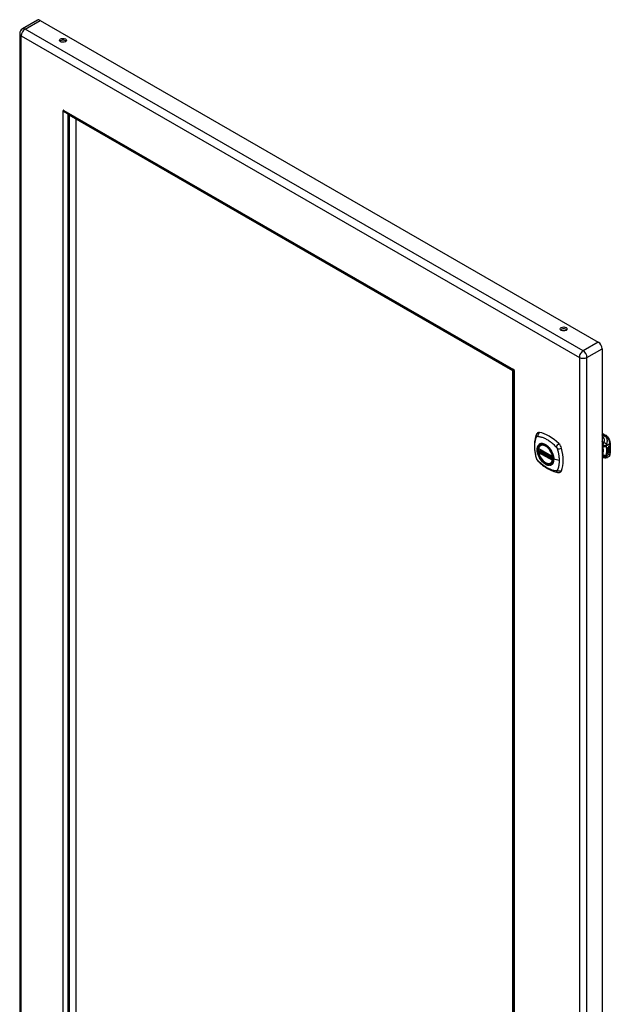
# Model space of a CAD drawing. Header units: inches. Extents: x 178.4 to 196.1, y 50.5 to 109.3.
# Tile 3 of 3: x 178.4 to 196.1, y 79.9 to 109.3. Entities that reach past the tile are written whole.
import ezdxf

# ---------------------------------------------------------------- set-up
doc = ezdxf.new("R2010")
doc.units = ezdxf.units.IN
doc.header["$MEASUREMENT"] = 0
doc.layers.add('Visible Edges(ANSI)', color=7, linetype='Continuous', lineweight=25)
doc.layers.add('Visible Tangent Edges(ANSI)', color=7, linetype='Continuous', lineweight=25)

msp = doc.modelspace()

# ---------------------------------------------------------------- linework, layer by layer
at = {"layer": 'Visible Edges(ANSI)'}
for p, q in [((178.943, 109.301), (178.491, 109.041)), ((179.023, 109.294), (195.708, 99.685)), ((178.411, 108.902), (178.411, 60.273)), ((179.71, 106.591), (179.735, 106.606)), ((179.785, 106.543), (193.163, 98.839)), ((179.85, 106.498), (179.85, 61.104)), ((179.892, 106.467), (179.892, 61.087)), ((193.155, 98.829), (179.892, 106.467)), ((180.087, 106.354), (180.087, 61.2)), ((195.822, 99.488), (195.822, 50.86)), ((193.155, 53.449), (193.155, 98.829)), ((193.168, 98.831), (193.168, 53.318)), ((193.184, 98.864), (193.184, 98.86)), ((193.197, 98.838), (193.2, 98.837)), ((195.822, 96.965), (195.937, 96.899)), ((193.928, 96.504), (194.342, 96.265)), ((193.953, 96.442), (193.994, 96.466)), ((193.985, 96.608), (193.995, 96.614)), ((195.977, 96.527), (196.015, 96.549)), ((195.977, 96.513), (196.014, 96.534)), ((196.015, 96.533), (195.977, 96.511)), ((195.977, 96.509), (196.015, 96.531)), ((195.977, 96.511), (195.977, 96.527)), ((195.977, 96.494), (196.018, 96.518)), ((196.02, 96.517), (195.977, 96.493)), ((195.977, 96.49), (196.024, 96.517)), ((195.977, 96.493), (195.977, 96.509)), ((195.977, 96.476), (196.014, 96.497)), ((195.977, 96.454), (195.977, 96.49)), ((195.978, 96.474), (195.977, 96.475)), ((195.977, 96.455), (195.988, 96.454)), ((195.99, 96.453), (195.977, 96.454)), ((195.977, 96.42), (196.001, 96.453)), ((195.977, 96.437), (195.99, 96.453)), ((196.015, 96.496), (195.978, 96.474)), ((195.978, 96.474), (196.001, 96.468)), ((196.003, 96.452), (195.978, 96.418)), ((195.99, 96.453), (195.988, 96.454)), ((196.001, 96.468), (196.015, 96.487)), ((196.003, 96.452), (196.001, 96.453)), ((196.001, 96.453), (196.015, 96.45)), ((196.016, 96.449), (196.003, 96.452)), ((196.011, 96.446), (196.016, 96.449)), ((196.012, 96.467), (196.017, 96.474)), ((196.013, 96.466), (196.012, 96.467)), ((196.019, 96.473), (196.013, 96.466)), ((196.013, 96.466), (196.034, 96.461)), ((196.014, 96.541), (196.017, 96.542)), ((196.014, 96.534), (196.014, 96.541)), ((196.015, 96.54), (196.014, 96.541)), ((196.015, 96.533), (196.014, 96.534)), ((196.014, 96.519), (196.014, 96.53)), ((196.015, 96.519), (196.014, 96.519)), ((196.014, 96.509), (196.019, 96.514)), ((196.014, 96.497), (196.014, 96.509)), ((196.015, 96.508), (196.014, 96.509)), ((196.015, 96.496), (196.014, 96.497)), ((196.018, 96.541), (196.015, 96.54)), ((196.015, 96.54), (196.015, 96.533)), ((196.015, 96.531), (196.015, 96.519)), ((196.015, 96.519), (196.02, 96.517)), ((196.024, 96.517), (196.015, 96.508)), ((196.015, 96.508), (196.015, 96.496)), ((196.016, 96.449), (196.015, 96.45)), ((196.017, 96.534), (196.041, 96.543)), ((196.043, 96.542), (196.017, 96.532)), ((196.018, 96.541), (196.017, 96.542)), ((196.017, 96.539), (196.021, 96.541)), ((196.017, 96.532), (196.017, 96.539)), ((196.017, 96.529), (196.029, 96.523)), ((196.017, 96.52), (196.017, 96.529)), ((196.017, 96.521), (196.024, 96.519)), ((196.025, 96.518), (196.017, 96.52)), ((196.017, 96.508), (196.025, 96.517)), ((196.017, 96.501), (196.028, 96.514)), ((196.029, 96.514), (196.017, 96.499)), ((196.017, 96.499), (196.017, 96.508)), ((196.019, 96.473), (196.017, 96.474)), ((196.021, 96.542), (196.02, 96.543)), ((196.023, 96.56), (196.021, 96.561)), ((196.021, 96.541), (196.021, 96.542)), ((196.022, 96.48), (196.021, 96.481)), ((196.023, 96.563), (196.022, 96.564)), ((196.023, 96.545), (196.022, 96.545)), ((196.025, 96.518), (196.024, 96.519)), ((196.025, 96.573), (196.041, 96.58)), ((196.025, 96.555), (196.041, 96.561)), ((196.025, 96.517), (196.025, 96.518)), ((196.026, 96.58), (196.043, 96.586)), ((196.043, 96.579), (196.026, 96.573)), ((196.043, 96.56), (196.026, 96.554)), ((196.027, 96.493), (196.026, 96.494)), ((196.026, 96.457), (196.032, 96.461)), ((196.028, 96.456), (196.026, 96.457)), ((196.027, 96.48), (196.027, 96.493)), ((196.029, 96.514), (196.028, 96.514)), ((196.028, 96.514), (196.041, 96.509)), ((196.034, 96.461), (196.028, 96.456)), ((196.028, 96.456), (196.049, 96.445)), ((196.029, 96.523), (196.043, 96.538)), ((196.043, 96.508), (196.029, 96.514)), ((196.03, 96.483), (196.03, 96.502)), ((196.031, 96.482), (196.03, 96.483)), ((196.031, 96.502), (196.031, 96.482)), ((196.032, 96.564), (196.043, 96.568)), ((196.032, 96.545), (196.043, 96.549)), ((196.032, 96.521), (196.041, 96.53)), ((196.032, 96.519), (196.032, 96.521)), ((196.033, 96.52), (196.032, 96.521)), ((196.033, 96.519), (196.032, 96.519)), ((196.043, 96.529), (196.033, 96.52)), ((196.033, 96.52), (196.033, 96.519)), ((196.033, 96.519), (196.043, 96.517)), ((196.037, 96.502), (196.041, 96.504)), ((196.041, 96.58), (196.041, 96.585)), ((196.043, 96.579), (196.041, 96.58)), ((196.041, 96.561), (196.041, 96.567)), ((196.043, 96.56), (196.041, 96.561)), ((196.041, 96.543), (196.041, 96.549)), ((196.043, 96.542), (196.041, 96.543)), ((196.041, 96.53), (196.041, 96.537)), ((196.043, 96.529), (196.041, 96.53)), ((196.041, 96.509), (196.041, 96.517)), ((196.043, 96.508), (196.041, 96.509)), ((196.043, 96.586), (196.043, 96.579)), ((196.043, 96.568), (196.043, 96.56)), ((196.043, 96.549), (196.043, 96.542)), ((196.043, 96.538), (196.043, 96.529)), ((196.043, 96.517), (196.043, 96.508)), ((196.068, 96.672), (196.068, 96.367)), ((193.928, 96.408), (193.942, 96.416)), ((193.947, 96.428), (193.947, 96.43)), ((195.868, 96.235), (195.822, 96.253)), ((195.871, 96.234), (195.868, 96.235)), ((196.015, 96.26), (195.975, 96.237)), ((195.977, 96.364), (195.977, 96.437)), ((195.978, 96.418), (195.977, 96.418)), ((195.977, 96.365), (195.991, 96.373)), ((195.992, 96.372), (195.977, 96.364)), ((195.978, 96.418), (195.992, 96.426)), ((195.991, 96.373), (195.991, 96.425)), ((195.992, 96.372), (195.991, 96.373)), ((195.992, 96.426), (195.992, 96.372)), ((195.994, 96.427), (196.01, 96.436)), ((195.994, 96.374), (195.994, 96.427)), ((195.994, 96.375), (196.008, 96.383)), ((196.01, 96.382), (195.994, 96.374)), ((196.008, 96.383), (196.008, 96.435)), ((196.01, 96.382), (196.008, 96.383)), ((196.01, 96.436), (196.01, 96.382)), ((196.025, 96.445), (196.011, 96.446)), ((196.012, 96.446), (196.024, 96.446)), ((196.012, 96.437), (196.025, 96.445)), ((196.012, 96.384), (196.012, 96.437)), ((196.012, 96.385), (196.025, 96.393)), ((196.027, 96.392), (196.012, 96.384)), ((196.025, 96.445), (196.024, 96.446)), ((196.025, 96.393), (196.025, 96.446)), ((196.027, 96.445), (196.025, 96.446)), ((196.025, 96.446), (196.048, 96.445)), ((196.027, 96.392), (196.025, 96.393)), ((196.027, 96.445), (196.027, 96.392)), ((196.049, 96.445), (196.027, 96.445)), ((194.297, 96.065), (194.308, 96.071))]:
    msp.add_line(p, q, dxfattribs=at)
at = {"layer": 'Visible Edges(ANSI)', "flags": 128}
for points in [[(179.714, 106.586), (179.714, 106.586), (179.714, 106.586), (179.714, 106.586), (179.714, 106.587), (179.714, 106.587), (179.713, 106.587), (179.713, 106.587), (179.713, 106.587), (179.713, 106.588), (179.713, 106.588), (179.712, 106.588), (179.712, 106.589), (179.712, 106.589), (179.712, 106.589), (179.711, 106.59), (179.711, 106.59), (179.711, 106.59), (179.711, 106.59), (179.711, 106.591), (179.71, 106.591), (179.71, 106.591), (179.71, 106.591), (179.71, 106.591), (179.71, 106.591)], [(179.803, 106.532), (179.8, 106.533), (179.796, 106.535), (179.792, 106.536), (179.788, 106.538), (179.784, 106.539), (179.78, 106.541), (179.776, 106.543), (179.772, 106.544), (179.768, 106.546), (179.764, 106.548), (179.76, 106.551), (179.756, 106.553), (179.752, 106.555), (179.749, 106.557), (179.745, 106.56), (179.741, 106.563), (179.737, 106.565), (179.734, 106.568), (179.73, 106.571), (179.727, 106.574), (179.724, 106.577), (179.72, 106.58), (179.717, 106.583), (179.714, 106.586)], [(179.735, 106.606), (179.735, 106.605), (179.735, 106.605), (179.735, 106.605), (179.735, 106.605), (179.735, 106.605), (179.735, 106.604), (179.735, 106.604), (179.735, 106.604), (179.736, 106.604), (179.736, 106.603), (179.736, 106.603), (179.736, 106.603), (179.736, 106.602), (179.736, 106.602), (179.736, 106.602), (179.737, 106.601), (179.737, 106.601), (179.737, 106.601), (179.737, 106.6), (179.737, 106.6), (179.737, 106.6), (179.737, 106.6), (179.737, 106.599), (179.737, 106.599)], [(179.737, 106.599), (179.739, 106.596), (179.74, 106.593), (179.741, 106.59), (179.743, 106.588), (179.744, 106.585), (179.746, 106.582), (179.748, 106.579), (179.749, 106.577), (179.751, 106.574), (179.753, 106.572), (179.755, 106.569), (179.757, 106.567), (179.759, 106.564), (179.761, 106.562), (179.763, 106.56), (179.765, 106.558), (179.767, 106.556), (179.77, 106.554), (179.772, 106.552), (179.774, 106.55), (179.777, 106.548), (179.779, 106.546), (179.782, 106.545), (179.785, 106.543)], [(193.184, 98.86), (193.182, 98.857), (193.18, 98.853), (193.178, 98.85), (193.176, 98.847), (193.174, 98.845), (193.172, 98.843), (193.17, 98.841), (193.169, 98.84), (193.167, 98.839), (193.166, 98.839), (193.165, 98.839), (193.164, 98.839), (193.163, 98.839), (193.162, 98.84), (193.162, 98.841), (193.162, 98.843), (193.162, 98.844), (193.162, 98.846), (193.163, 98.849), (193.164, 98.851), (193.165, 98.854), (193.166, 98.857), (193.168, 98.861), (193.17, 98.864)], [(193.193, 98.824), (193.189, 98.824), (193.185, 98.825), (193.182, 98.825), (193.179, 98.825), (193.176, 98.826), (193.174, 98.827), (193.172, 98.827), (193.17, 98.828), (193.169, 98.829), (193.168, 98.83), (193.168, 98.831), (193.168, 98.832), (193.168, 98.833), (193.169, 98.834), (193.17, 98.834), (193.172, 98.835), (193.173, 98.836), (193.176, 98.837), (193.178, 98.837), (193.181, 98.838), (193.185, 98.838), (193.188, 98.838), (193.192, 98.838), (193.197, 98.838)], [(193.17, 98.864), (193.17, 98.864), (193.17, 98.864), (193.17, 98.864), (193.17, 98.865), (193.17, 98.865), (193.17, 98.865), (193.17, 98.865), (193.17, 98.865), (193.17, 98.865), (193.171, 98.866), (193.171, 98.866), (193.171, 98.866), (193.171, 98.866), (193.171, 98.866), (193.171, 98.866), (193.171, 98.867), (193.172, 98.867), (193.172, 98.867), (193.172, 98.867), (193.172, 98.867), (193.172, 98.867), (193.172, 98.867), (193.172, 98.867), (193.172, 98.867)], [(193.18, 98.866), (193.178, 98.864), (193.177, 98.862), (193.176, 98.862), (193.176, 98.861)], [(193.193, 98.831), (193.193, 98.831), (193.195, 98.831), (193.197, 98.832), (193.2, 98.832)], [(193.197, 98.825), (193.197, 98.825), (193.197, 98.825), (193.196, 98.825), (193.196, 98.825), (193.196, 98.825), (193.196, 98.825), (193.196, 98.825), (193.196, 98.825), (193.195, 98.825), (193.195, 98.825), (193.195, 98.824), (193.195, 98.824), (193.195, 98.824), (193.194, 98.824), (193.194, 98.824), (193.194, 98.824), (193.194, 98.824), (193.193, 98.824), (193.193, 98.824), (193.193, 98.824), (193.193, 98.824), (193.193, 98.824), (193.193, 98.824), (193.193, 98.824)], [(193.851, 96.917), (193.843, 96.896), (193.837, 96.876), (193.831, 96.857), (193.826, 96.839), (193.822, 96.82), (193.818, 96.801), (193.811, 96.76), (193.805, 96.72), (193.801, 96.678), (193.799, 96.636), (193.798, 96.593), (193.799, 96.549), (193.801, 96.505), (193.805, 96.461), (193.81, 96.416), (193.817, 96.37), (193.826, 96.325), (193.835, 96.279), (193.841, 96.256), (193.844, 96.244), (193.847, 96.231)], [(193.889, 96.973), (193.876, 96.96), (193.865, 96.945), (193.857, 96.931), (193.851, 96.917)], [(196.068, 96.672), (196.067, 96.689), (196.065, 96.705), (196.062, 96.721), (196.058, 96.738), (196.052, 96.754), (196.046, 96.77), (196.038, 96.786), (196.03, 96.802), (196.021, 96.817), (196.011, 96.831), (196, 96.845), (195.988, 96.858), (195.976, 96.87), (195.964, 96.881), (195.95, 96.891), (195.937, 96.899)], [(193.922, 96.517), (193.927, 96.532), (193.932, 96.546), (193.938, 96.559), (193.945, 96.571), (193.954, 96.582), (193.963, 96.592), (193.973, 96.601), (193.985, 96.608)], [(194.239, 96.526), (194.257, 96.504), (194.274, 96.481), (194.291, 96.457), (194.306, 96.432), (194.32, 96.406), (194.333, 96.38), (194.344, 96.353), (194.354, 96.326)], [(193.847, 96.231), (193.852, 96.217), (193.857, 96.204), (193.863, 96.191), (193.869, 96.179), (193.877, 96.167), (193.885, 96.156), (193.894, 96.145), (193.903, 96.134)], [(194.297, 96.065), (194.285, 96.06), (194.273, 96.055), (194.261, 96.052), (194.247, 96.05), (194.234, 96.05), (194.22, 96.051), (194.206, 96.053), (194.191, 96.056), (194.177, 96.061), (194.162, 96.066), (194.147, 96.073), (194.133, 96.081), (194.118, 96.091), (194.104, 96.101), (194.089, 96.112), (194.075, 96.124), (194.061, 96.137), (194.048, 96.151), (194.035, 96.166), (194.022, 96.181), (194.01, 96.197), (193.998, 96.214), (193.987, 96.231), (193.977, 96.248), (193.968, 96.266), (193.959, 96.284), (193.95, 96.303), (193.943, 96.321), (193.937, 96.34), (193.931, 96.359), (193.926, 96.377), (193.922, 96.396)], [(193.942, 96.416), (193.944, 96.418), (193.946, 96.421), (193.947, 96.425), (193.947, 96.428)], [(195.975, 96.237), (195.966, 96.233), (195.957, 96.229), (195.947, 96.226), (195.937, 96.224), (195.928, 96.223), (195.918, 96.223), (195.908, 96.224), (195.899, 96.225), (195.896, 96.226), (195.893, 96.227), (195.889, 96.228), (195.883, 96.23), (195.877, 96.232), (195.871, 96.234)], [(196.015, 96.26), (196.028, 96.269), (196.039, 96.28), (196.049, 96.292), (196.056, 96.306), (196.061, 96.32), (196.065, 96.335), (196.067, 96.351), (196.068, 96.367)], [(193.903, 96.134), (193.913, 96.124), (193.922, 96.115), (193.94, 96.099), (193.974, 96.068), (194.009, 96.038), (194.045, 96.01), (194.081, 95.982), (194.118, 95.957), (194.155, 95.933), (194.192, 95.91), (194.229, 95.89), (194.267, 95.871), (194.305, 95.854), (194.343, 95.838), (194.382, 95.824), (194.42, 95.813), (194.458, 95.803), (194.477, 95.799), (194.487, 95.797), (194.499, 95.795)], [(194.499, 95.795), (194.514, 95.793), (194.53, 95.793), (194.548, 95.795), (194.566, 95.8)]]:
    msp.add_lwpolyline(points, dxfattribs=at)
at = {"layer": 'Visible Edges(ANSI)'}
for centre, radius, start, end in [((178.572, 108.902), 0.161, 119.936, 180), ((193.934, 96.514), 0.0118, 166.5789, 240.064), ((193.934, 96.398), 0.0118, 119.936, 190.602), ((193.959, 96.432), 0.0118, 119.936, 187.8207), ((194.348, 96.276), 0.0118, 240.064, 282.6676)]:
    msp.add_arc(centre, radius, start, end, dxfattribs=at)
for centre, major_axis, ratio, start_param, end_param in [((179.023, 109.162), (-0.08, 0.14), 0.578093, 5.499721, 6.283185), ((179.705, 108.642), (-0.101, 0), 0.575862, 3.637196, 5.787582), ((179.725, 106.594), (-0.0125, 0.0217), 0.578093, 4.908613, 7.661625), ((179.886, 106.478), (0.025, -0.0433), 0.578093, 3.750887, 3.928925), ((194.673, 100.022), (-0.101, 0), 0.575862, 3.637196, 5.787582), ((195.708, 99.554), (0.08, -0.14), 0.578093, 0.787332, 2.358128), ((193.182, 98.845), (-0.0125, 0.0217), 0.578093, 3.337817, 6.090828), ((193.162, 98.833), (-0.025, 0.0433), 0.578093, 4.518409, 4.911157), ((193.988, 96.827), (-0.088, 0.154), 0.578093, 5.827357, 6.408431), ((194.238, 95.83), (-0.639, 1.109), 0.578093, 5.172085, 5.827357), ((194.134, 96.333), (0.157, -0.273), 0.578093, 2.362013, 7.062765), ((194.489, 96.538), (0.088, -0.154), 0.578093, 1.114968, 2.030492), ((193.751, 96.673), (-0.639, 1.109), 0.578093, 3.601288, 4.256561), ((196.025, 96.556), (-0.008, -0.0139), 0.578093, 5.599531, 6.283185), ((196.029, 96.493), (-0.011, -0.0191), 0.578093, 5.44239, 6.249461), ((196.03, 96.492), (-0.011, -0.0191), 0.578093, 5.27034, 6.249461), ((196.026, 96.555), (-0.008, -0.0139), 0.578093, 5.474827, 6.308913), ((196.021, 96.571), (0.00349, 0.00607), 0.578093, 1.10591, 2.348655), ((196.028, 96.575), (-0.0082, -0.0142), 0.578093, 5.490247, 6.612005), ((196.021, 96.553), (0.00337, 0.00586), 0.578093, 1.080045, 2.345144), ((196.027, 96.557), (-0.008, -0.0139), 0.578093, 5.486737, 6.497871), ((196.023, 96.49), (0.00506, 0.00878), 0.578093, 1.199629, 2.268394), ((196.03, 96.492), (-0.0099, -0.0173), 0.578093, 5.328451, 6.266738), ((196.024, 96.563), (0.0096, 0.0166), 0.578093, 0.591478, 1.10591), ((196.026, 96.576), (-0.0082, -0.0142), 0.578093, 0.086325, 0.32882), ((196.023, 96.545), (0.0096, 0.0166), 0.578093, 0.846591, 1.080045), ((196.026, 96.558), (-0.008, -0.0139), 0.578093, 0.088333, 0.214686), ((196.024, 96.488), (-0.00364, -0.00633), 0.578093, 4.818058, 5.834093), ((196.027, 96.491), (-0.00559, -0.00971), 0.578093, 5.834093, 6.283185), ((196.023, 96.569), (0.002, 0.00347), 0.578093, 1.194468, 2.460773), ((196.026, 96.571), (-0.00419, -0.00728), 0.578093, 5.602365, 6.283185), ((196.023, 96.55), (0.002, 0.00347), 0.578093, 1.194614, 2.459504), ((196.026, 96.553), (-0.00419, -0.00728), 0.578093, 5.601097, 6.283185), ((196.024, 96.488), (0.00318, 0.00552), 0.578093, 0.285255, 1.676465), ((196.025, 96.487), (-0.00364, -0.00633), 0.578093, 4.818058, 5.834093), ((196.032, 96.498), (-0.0132, -0.023), 0.578093, 0.05511, 0.723506), ((196.034, 96.497), (-0.0132, -0.023), 0.578093, 6.266738, 7.006692), ((196.024, 96.568), (-0.002, -0.00347), 0.578093, 4.33606, 5.602365), ((196.027, 96.57), (-0.00419, -0.00728), 0.578093, 5.602365, 6.501309), ((196.024, 96.55), (-0.002, -0.00347), 0.578093, 4.336206, 5.601097), ((196.027, 96.552), (-0.00419, -0.00728), 0.578093, 5.601097, 6.50115), ((196.026, 96.485), (0.0094, 0.0163), 0.578093, 0.3673, 1.199629), ((196.025, 96.488), (0.00318, 0.00552), 0.578093, 0.285255, 1.676465), ((196.028, 96.49), (-0.00559, -0.00971), 0.578093, 5.834093, 6.944434), ((196.024, 96.566), (0.00409, 0.00711), 0.578093, 0.608795, 1.194468), ((196.024, 96.548), (0.00409, 0.00711), 0.578093, 0.608932, 1.194614), ((196.025, 96.565), (-0.00409, -0.00711), 0.578093, 3.750388, 4.33606), ((196.025, 96.547), (-0.00409, -0.00711), 0.578093, 3.750524, 4.336206), ((196.035, 96.591), (-0.0155, -0.0269), 0.578093, 0.234705, 0.623342), ((196.036, 96.572), (-0.0155, -0.0269), 0.578093, 0.217964, 0.608932), ((196.032, 96.487), (0.0066, 0.0114), 0.578093, 3.865099, 5.348557), ((196.033, 96.488), (0.00319, 0.00555), 0.578093, 3.637533, 5.053908), ((196.033, 96.486), (-0.0066, -0.0114), 0.578093, 0.723506, 2.206964), ((196.024, 96.488), (0.0102, 0.0177), 0.578093, 5.053908, 5.889616), ((196.012, 96.479), (0.0202, 0.0351), 0.578093, 5.348557, 5.747216), ((196.014, 96.478), (-0.0202, -0.0351), 0.578093, 2.206964, 2.656801), ((194.489, 95.958), (0.088, -0.154), 0.578093, 6.157956, 6.742881)]:
    msp.add_ellipse(centre, major_axis=major_axis, ratio=ratio, start_param=start_param, end_param=end_param, dxfattribs=at)
for centre, major_axis, ratio in [((179.705, 108.697), (0.102, 0), 0.575862), ((194.673, 100.078), (0.102, 0), 0.575862), ((194.13, 96.331), (-0.16, 0.277), 0.578093)]:
    msp.add_ellipse(centre, major_axis=major_axis, ratio=ratio, dxfattribs=at)
at = {"layer": 'Visible Tangent Edges(ANSI)'}
for p, q in [((178.572, 109.033), (179.023, 109.294)), ((178.458, 108.836), (195.143, 99.228)), ((178.458, 60.208), (178.458, 108.836)), ((195.256, 99.425), (178.572, 109.033)), ((179.71, 61.01), (179.71, 106.591)), ((179.737, 106.601), (179.714, 106.586)), ((179.735, 106.606), (193.172, 98.867)), ((179.85, 106.505), (179.85, 61.077)), ((195.708, 99.685), (195.256, 99.425)), ((195.37, 99.228), (195.822, 99.488)), ((195.143, 99.228), (195.143, 50.599)), ((195.37, 50.599), (195.37, 99.228)), ((193.175, 98.868), (193.17, 98.864)), ((193.198, 98.827), (193.193, 98.824)), ((193.197, 98.825), (193.197, 53.244)), ((195.822, 96.952), (195.917, 96.897)), ((195.917, 96.897), (195.894, 96.884)), ((194.339, 96.271), (193.925, 96.509)), ((193.959, 96.441), (193.997, 96.464)), ((195.949, 96.594), (196.056, 96.656)), ((196.021, 96.483), (196.019, 96.484)), ((196.021, 96.566), (196.02, 96.567)), ((196.021, 96.548), (196.02, 96.548)), ((196.021, 96.489), (196.02, 96.49)), ((196.023, 96.57), (196.022, 96.571)), ((196.023, 96.552), (196.022, 96.553)), ((196.026, 96.573), (196.025, 96.573)), ((196.026, 96.554), (196.025, 96.555)), ((196.032, 96.475), (196.031, 96.476)), ((196.042, 96.49), (196.041, 96.491)), ((196.056, 96.656), (196.056, 96.351)), ((193.925, 96.393), (194.339, 96.155)), ((193.934, 96.407), (193.945, 96.414)), ((194.348, 96.169), (193.934, 96.407)), ((193.945, 96.414), (194.355, 96.178)), ((194.356, 96.195), (193.953, 96.427)), ((194.356, 96.212), (193.959, 96.441)), ((194.355, 96.173), (194.348, 96.169)), ((194.538, 96.145), (194.382, 96.185)), ((195.838, 96.316), (195.822, 96.322)), ((196.056, 96.351), (195.949, 96.289))]:
    msp.add_line(p, q, dxfattribs=at)
at = {"layer": 'Visible Tangent Edges(ANSI)', "flags": 128}
for points in [[(193.861, 96.216), (193.851, 96.249), (193.844, 96.279), (193.837, 96.309), (193.831, 96.338), (193.826, 96.367), (193.821, 96.397), (193.817, 96.425), (193.814, 96.454), (193.811, 96.483), (193.809, 96.511), (193.808, 96.538), (193.808, 96.565), (193.808, 96.592), (193.809, 96.619), (193.811, 96.644), (193.814, 96.669), (193.817, 96.694), (193.821, 96.718), (193.826, 96.742), (193.831, 96.765), (193.837, 96.787), (193.844, 96.809), (193.851, 96.83), (193.861, 96.851)], [(193.861, 96.851), (193.862, 96.853), (193.863, 96.855), (193.864, 96.856), (193.865, 96.858), (193.866, 96.859), (193.868, 96.861), (193.869, 96.862), (193.87, 96.863), (193.872, 96.865), (193.873, 96.866), (193.875, 96.867), (193.876, 96.868), (193.878, 96.868), (193.879, 96.869), (193.881, 96.87), (193.883, 96.871), (193.884, 96.871), (193.886, 96.872), (193.888, 96.872), (193.89, 96.872), (193.891, 96.872), (193.893, 96.873), (193.895, 96.873), (193.897, 96.873)], [(193.897, 96.873), (193.921, 96.87), (193.943, 96.866), (193.965, 96.861), (193.988, 96.856), (194.011, 96.849), (194.033, 96.842), (194.056, 96.833), (194.08, 96.824), (194.103, 96.814), (194.126, 96.803), (194.15, 96.791), (194.173, 96.778), (194.196, 96.764), (194.22, 96.749), (194.243, 96.733), (194.266, 96.717), (194.289, 96.7), (194.312, 96.682), (194.334, 96.663), (194.357, 96.643), (194.379, 96.623), (194.401, 96.602), (194.423, 96.581), (194.447, 96.556)], [(195.894, 96.884), (195.891, 96.885), (195.888, 96.887), (195.885, 96.888), (195.882, 96.889), (195.879, 96.89), (195.876, 96.891), (195.873, 96.893), (195.87, 96.894), (195.867, 96.895), (195.864, 96.896), (195.861, 96.897), (195.858, 96.898), (195.855, 96.9), (195.852, 96.901), (195.849, 96.902), (195.846, 96.903), (195.843, 96.904), (195.84, 96.906), (195.837, 96.907), (195.834, 96.908), (195.831, 96.909), (195.828, 96.91), (195.825, 96.911), (195.822, 96.913)], [(195.822, 96.837), (195.823, 96.837), (195.825, 96.836), (195.826, 96.836), (195.827, 96.835), (195.828, 96.835), (195.829, 96.834), (195.831, 96.834), (195.832, 96.833), (195.833, 96.833), (195.834, 96.832), (195.836, 96.832), (195.837, 96.831), (195.838, 96.831), (195.839, 96.83), (195.84, 96.83), (195.842, 96.829), (195.843, 96.829), (195.844, 96.829), (195.845, 96.828), (195.846, 96.828), (195.848, 96.827), (195.849, 96.827), (195.85, 96.826), (195.851, 96.826)], [(195.894, 96.884), (195.892, 96.883), (195.89, 96.881), (195.888, 96.879), (195.886, 96.877), (195.884, 96.875), (195.882, 96.873), (195.881, 96.871), (195.879, 96.869), (195.877, 96.867), (195.875, 96.864), (195.873, 96.862), (195.871, 96.859), (195.869, 96.857), (195.867, 96.854), (195.866, 96.852), (195.864, 96.849), (195.862, 96.846), (195.861, 96.843), (195.859, 96.84), (195.857, 96.838), (195.856, 96.835), (195.854, 96.832), (195.853, 96.829), (195.851, 96.826)], [(195.851, 96.826), (195.857, 96.823), (195.862, 96.819), (195.867, 96.815), (195.871, 96.81), (195.874, 96.805), (195.877, 96.799), (195.879, 96.793), (195.881, 96.787), (195.882, 96.78), (195.883, 96.774), (195.884, 96.767), (195.884, 96.761), (195.884, 96.754), (195.883, 96.747), (195.883, 96.741), (195.882, 96.734), (195.881, 96.727), (195.88, 96.72), (195.879, 96.714), (195.877, 96.707), (195.876, 96.7), (195.874, 96.693), (195.871, 96.686), (195.869, 96.68)], [(195.957, 96.632), (195.961, 96.641), (195.964, 96.65), (195.967, 96.658), (195.969, 96.667), (195.972, 96.677), (195.974, 96.686), (195.976, 96.695), (195.977, 96.705), (195.978, 96.715), (195.979, 96.726), (195.979, 96.736), (195.979, 96.747), (195.978, 96.759), (195.976, 96.77), (195.973, 96.782), (195.969, 96.795), (195.964, 96.807), (195.958, 96.82), (195.951, 96.833), (195.942, 96.845), (195.932, 96.857), (195.92, 96.867), (195.907, 96.877), (195.894, 96.884)], [(193.935, 96.628), (193.926, 96.62), (193.918, 96.611), (193.91, 96.601), (193.903, 96.59), (193.897, 96.578), (193.892, 96.565), (193.887, 96.552), (193.883, 96.538), (193.881, 96.523), (193.878, 96.508), (193.877, 96.492), (193.877, 96.475), (193.877, 96.458), (193.879, 96.441), (193.881, 96.423), (193.884, 96.405), (193.887, 96.386), (193.892, 96.367), (193.897, 96.349), (193.903, 96.33), (193.91, 96.311), (193.918, 96.292), (193.926, 96.274), (193.935, 96.256)], [(194.379, 96.187), (194.373, 96.129), (194.356, 96.08), (194.328, 96.042), (194.292, 96.018), (194.248, 96.009), (194.198, 96.014), (194.146, 96.034), (194.092, 96.067), (194.04, 96.113), (193.992, 96.169), (193.951, 96.231), (193.918, 96.299), (193.895, 96.368), (193.883, 96.435), (193.882, 96.498), (193.892, 96.553), (193.913, 96.597), (193.944, 96.63), (193.984, 96.648), (194.03, 96.651), (194.082, 96.64), (194.135, 96.615), (194.188, 96.576), (194.238, 96.526)], [(193.968, 96.647), (193.966, 96.646), (193.965, 96.646), (193.964, 96.645), (193.962, 96.645), (193.961, 96.644), (193.959, 96.643), (193.958, 96.642), (193.956, 96.642), (193.955, 96.641), (193.953, 96.64), (193.952, 96.639), (193.951, 96.639), (193.949, 96.638), (193.948, 96.637), (193.946, 96.636), (193.945, 96.635), (193.944, 96.634), (193.942, 96.633), (193.941, 96.633), (193.94, 96.632), (193.939, 96.631), (193.937, 96.63), (193.936, 96.629), (193.935, 96.628)], [(194.29, 96.462), (194.278, 96.479), (194.267, 96.495), (194.254, 96.511), (194.241, 96.526), (194.228, 96.541), (194.215, 96.555), (194.201, 96.568), (194.187, 96.581), (194.173, 96.592), (194.158, 96.603), (194.144, 96.613), (194.129, 96.622), (194.115, 96.63), (194.1, 96.637), (194.086, 96.642), (194.071, 96.647), (194.057, 96.651), (194.043, 96.654), (194.03, 96.655), (194.017, 96.656), (194.004, 96.655), (193.991, 96.653), (193.979, 96.651), (193.968, 96.647)], [(194.323, 96.404), (194.322, 96.407), (194.321, 96.409), (194.319, 96.411), (194.318, 96.414), (194.317, 96.416), (194.315, 96.419), (194.314, 96.421), (194.313, 96.424), (194.311, 96.426), (194.31, 96.428), (194.309, 96.431), (194.307, 96.433), (194.306, 96.436), (194.304, 96.438), (194.303, 96.44), (194.302, 96.443), (194.3, 96.445), (194.299, 96.448), (194.297, 96.45), (194.296, 96.452), (194.294, 96.455), (194.293, 96.457), (194.291, 96.459), (194.29, 96.462)], [(194.447, 96.556), (194.448, 96.555), (194.449, 96.554), (194.45, 96.553), (194.451, 96.552), (194.452, 96.55), (194.453, 96.549), (194.454, 96.548), (194.455, 96.547), (194.455, 96.546), (194.456, 96.544), (194.457, 96.543), (194.458, 96.542), (194.459, 96.541), (194.46, 96.54), (194.461, 96.538), (194.462, 96.537), (194.463, 96.536), (194.463, 96.534), (194.464, 96.533), (194.465, 96.532), (194.466, 96.531), (194.467, 96.529), (194.467, 96.528), (194.468, 96.527)], [(194.468, 96.527), (194.469, 96.525), (194.47, 96.524), (194.47, 96.523), (194.471, 96.521), (194.472, 96.52), (194.473, 96.518), (194.473, 96.517), (194.474, 96.516), (194.475, 96.514), (194.475, 96.513), (194.476, 96.512), (194.477, 96.51), (194.477, 96.509), (194.478, 96.507), (194.478, 96.506), (194.479, 96.505), (194.48, 96.503), (194.48, 96.502), (194.481, 96.5), (194.481, 96.499), (194.482, 96.497), (194.482, 96.496), (194.483, 96.495), (194.483, 96.493)], [(194.483, 96.493), (194.489, 96.475), (194.493, 96.46), (194.497, 96.445), (194.5, 96.431), (194.504, 96.416), (194.507, 96.401), (194.511, 96.386), (194.514, 96.372), (194.517, 96.357), (194.519, 96.342), (194.522, 96.328), (194.524, 96.313), (194.526, 96.299), (194.529, 96.284), (194.53, 96.27), (194.532, 96.256), (194.533, 96.242), (194.535, 96.228), (194.536, 96.214), (194.537, 96.2), (194.537, 96.186), (194.538, 96.172), (194.538, 96.158), (194.538, 96.145)], [(195.869, 96.68), (195.867, 96.681), (195.865, 96.682), (195.863, 96.684), (195.861, 96.685), (195.859, 96.686), (195.857, 96.688), (195.855, 96.689), (195.853, 96.69), (195.851, 96.692), (195.849, 96.693), (195.848, 96.694), (195.846, 96.696), (195.844, 96.697), (195.842, 96.698), (195.84, 96.7), (195.838, 96.701), (195.836, 96.702), (195.834, 96.704), (195.832, 96.705), (195.83, 96.706), (195.828, 96.708), (195.826, 96.709), (195.824, 96.71), (195.822, 96.712)], [(195.822, 96.579), (195.823, 96.579), (195.823, 96.578), (195.824, 96.578), (195.825, 96.577), (195.825, 96.577), (195.826, 96.577), (195.827, 96.576), (195.827, 96.576), (195.828, 96.575), (195.829, 96.575), (195.829, 96.574), (195.83, 96.574), (195.831, 96.573), (195.831, 96.573), (195.832, 96.573), (195.833, 96.572), (195.833, 96.572), (195.834, 96.571), (195.835, 96.571), (195.835, 96.57), (195.836, 96.57), (195.837, 96.569), (195.837, 96.569), (195.838, 96.569)], [(195.839, 96.605), (195.839, 96.603), (195.839, 96.601), (195.839, 96.599), (195.838, 96.598), (195.838, 96.596), (195.838, 96.594), (195.838, 96.593), (195.838, 96.591), (195.837, 96.589), (195.837, 96.588), (195.837, 96.586), (195.837, 96.585), (195.837, 96.583), (195.837, 96.582), (195.837, 96.581), (195.837, 96.579), (195.837, 96.578), (195.837, 96.576), (195.837, 96.575), (195.837, 96.574), (195.837, 96.572), (195.838, 96.571), (195.838, 96.57), (195.838, 96.569)], [(195.948, 96.582), (195.945, 96.579), (195.941, 96.577), (195.937, 96.574), (195.933, 96.572), (195.929, 96.57), (195.924, 96.568), (195.919, 96.566), (195.914, 96.564), (195.909, 96.563), (195.904, 96.562), (195.899, 96.561), (195.893, 96.56), (195.888, 96.56), (195.882, 96.559), (195.877, 96.559), (195.872, 96.559), (195.867, 96.56), (195.862, 96.561), (195.858, 96.562), (195.853, 96.563), (195.849, 96.564), (195.845, 96.565), (195.841, 96.567), (195.838, 96.569)], [(195.838, 96.569), (195.839, 96.565), (195.84, 96.562), (195.84, 96.558), (195.841, 96.555), (195.841, 96.551), (195.842, 96.547), (195.843, 96.544), (195.843, 96.54), (195.844, 96.537), (195.844, 96.533), (195.845, 96.529), (195.845, 96.526), (195.846, 96.522), (195.846, 96.518), (195.847, 96.515), (195.847, 96.511), (195.847, 96.507), (195.848, 96.503), (195.848, 96.5), (195.848, 96.496), (195.848, 96.492), (195.849, 96.488), (195.849, 96.484), (195.849, 96.48)], [(195.869, 96.68), (195.867, 96.677), (195.866, 96.674), (195.864, 96.671), (195.862, 96.668), (195.861, 96.665), (195.859, 96.662), (195.858, 96.659), (195.856, 96.656), (195.855, 96.653), (195.854, 96.65), (195.853, 96.647), (195.851, 96.644), (195.85, 96.641), (195.849, 96.637), (195.847, 96.634), (195.846, 96.63), (195.845, 96.627), (195.844, 96.624), (195.843, 96.62), (195.842, 96.617), (195.841, 96.614), (195.841, 96.611), (195.84, 96.608), (195.839, 96.605)], [(195.949, 96.594), (195.946, 96.594), (195.942, 96.593), (195.938, 96.592), (195.934, 96.592), (195.93, 96.591), (195.925, 96.591), (195.921, 96.591), (195.916, 96.591), (195.911, 96.591), (195.906, 96.591), (195.9, 96.591), (195.895, 96.591), (195.89, 96.592), (195.885, 96.593), (195.879, 96.593), (195.874, 96.594), (195.869, 96.595), (195.864, 96.596), (195.86, 96.598), (195.855, 96.599), (195.851, 96.6), (195.847, 96.602), (195.843, 96.603), (195.839, 96.605)], [(195.849, 96.48), (195.849, 96.478), (195.849, 96.475), (195.849, 96.473), (195.85, 96.47), (195.85, 96.467), (195.85, 96.465), (195.85, 96.462), (195.85, 96.459), (195.85, 96.457), (195.85, 96.454), (195.85, 96.451), (195.85, 96.449), (195.85, 96.446), (195.85, 96.443), (195.85, 96.441), (195.85, 96.438), (195.85, 96.435), (195.85, 96.433), (195.85, 96.43), (195.85, 96.427), (195.849, 96.424), (195.849, 96.422), (195.849, 96.419), (195.849, 96.416)], [(195.957, 96.632), (195.955, 96.634), (195.953, 96.636), (195.95, 96.639), (195.947, 96.641), (195.944, 96.643), (195.941, 96.646), (195.938, 96.648), (195.934, 96.651), (195.93, 96.653), (195.926, 96.655), (195.922, 96.658), (195.918, 96.66), (195.914, 96.662), (195.91, 96.664), (195.906, 96.666), (195.902, 96.668), (195.897, 96.67), (195.893, 96.672), (195.889, 96.673), (195.885, 96.675), (195.881, 96.676), (195.877, 96.677), (195.873, 96.679), (195.869, 96.68)], [(195.948, 96.582), (195.948, 96.582), (195.948, 96.583), (195.948, 96.583), (195.948, 96.584), (195.948, 96.584), (195.948, 96.585), (195.948, 96.585), (195.948, 96.585), (195.948, 96.586), (195.948, 96.587), (195.948, 96.587), (195.948, 96.588), (195.948, 96.588), (195.948, 96.589), (195.948, 96.589), (195.948, 96.59), (195.948, 96.59), (195.948, 96.591), (195.948, 96.591), (195.948, 96.592), (195.948, 96.593), (195.949, 96.593), (195.949, 96.594), (195.949, 96.594)], [(195.948, 96.301), (195.95, 96.314), (195.952, 96.326), (195.954, 96.339), (195.955, 96.351), (195.957, 96.364), (195.958, 96.376), (195.959, 96.389), (195.96, 96.401), (195.96, 96.413), (195.961, 96.425), (195.961, 96.437), (195.961, 96.449), (195.961, 96.46), (195.961, 96.472), (195.96, 96.484), (195.96, 96.495), (195.959, 96.506), (195.958, 96.517), (195.957, 96.528), (195.955, 96.539), (195.954, 96.55), (195.952, 96.561), (195.95, 96.571), (195.948, 96.582)], [(195.949, 96.594), (195.949, 96.596), (195.949, 96.598), (195.949, 96.6), (195.95, 96.601), (195.95, 96.603), (195.95, 96.605), (195.951, 96.607), (195.951, 96.608), (195.951, 96.61), (195.952, 96.612), (195.952, 96.614), (195.952, 96.615), (195.953, 96.617), (195.953, 96.618), (195.953, 96.62), (195.954, 96.621), (195.954, 96.623), (195.955, 96.624), (195.955, 96.625), (195.955, 96.627), (195.956, 96.628), (195.956, 96.629), (195.957, 96.631), (195.957, 96.632)], [(193.897, 96.153), (193.895, 96.155), (193.893, 96.158), (193.891, 96.16), (193.89, 96.162), (193.888, 96.165), (193.886, 96.167), (193.884, 96.17), (193.883, 96.172), (193.881, 96.175), (193.879, 96.178), (193.878, 96.18), (193.876, 96.183), (193.875, 96.185), (193.873, 96.188), (193.872, 96.191), (193.87, 96.194), (193.869, 96.196), (193.868, 96.199), (193.866, 96.202), (193.865, 96.205), (193.864, 96.208), (193.863, 96.21), (193.862, 96.213), (193.861, 96.216)], [(193.935, 96.256), (193.936, 96.253), (193.937, 96.251), (193.939, 96.248), (193.94, 96.246), (193.941, 96.243), (193.942, 96.241), (193.944, 96.238), (193.945, 96.236), (193.946, 96.234), (193.948, 96.231), (193.949, 96.229), (193.951, 96.226), (193.952, 96.224), (193.953, 96.222), (193.955, 96.219), (193.956, 96.217), (193.958, 96.214), (193.959, 96.212), (193.961, 96.21), (193.962, 96.207), (193.964, 96.205), (193.965, 96.203), (193.966, 96.2), (193.968, 96.198)], [(193.942, 96.416), (193.942, 96.416), (193.942, 96.416), (193.942, 96.416), (193.942, 96.416), (193.942, 96.416), (193.942, 96.416), (193.942, 96.416), (193.942, 96.416), (193.942, 96.416), (193.942, 96.416), (193.942, 96.416), (193.942, 96.416), (193.942, 96.416), (193.942, 96.416), (193.942, 96.416), (193.942, 96.416), (193.942, 96.416), (193.942, 96.416), (193.942, 96.416), (193.942, 96.416), (193.942, 96.416), (193.942, 96.416), (193.942, 96.416), (193.942, 96.416)], [(193.942, 96.416), (193.942, 96.416), (193.942, 96.416), (193.942, 96.416), (193.942, 96.416), (193.942, 96.416), (193.942, 96.416), (193.942, 96.416), (193.942, 96.416), (193.942, 96.415), (193.942, 96.415), (193.942, 96.415), (193.942, 96.415), (193.942, 96.415), (193.942, 96.415), (193.942, 96.415), (193.942, 96.415), (193.942, 96.415), (193.943, 96.415), (193.943, 96.415), (193.943, 96.415), (193.943, 96.415), (193.943, 96.415), (193.943, 96.415), (193.944, 96.415)], [(193.944, 96.415), (193.944, 96.415), (193.944, 96.415), (193.944, 96.415), (193.944, 96.415), (193.944, 96.415), (193.944, 96.415), (193.944, 96.414), (193.944, 96.414), (193.944, 96.414), (193.944, 96.414), (193.944, 96.414), (193.944, 96.414), (193.944, 96.414), (193.945, 96.414), (193.945, 96.414), (193.945, 96.414), (193.945, 96.414), (193.945, 96.414), (193.945, 96.414), (193.945, 96.414), (193.945, 96.414), (193.945, 96.414), (193.945, 96.414), (193.945, 96.414)], [(193.947, 96.429), (193.947, 96.429), (193.947, 96.429), (193.947, 96.429), (193.947, 96.429), (193.947, 96.429), (193.947, 96.429), (193.947, 96.429), (193.947, 96.429), (193.947, 96.429), (193.947, 96.428), (193.947, 96.428), (193.947, 96.428), (193.947, 96.428), (193.947, 96.428), (193.947, 96.428), (193.947, 96.428), (193.947, 96.428), (193.947, 96.428), (193.947, 96.428), (193.947, 96.428), (193.947, 96.428), (193.947, 96.428), (193.947, 96.428), (193.947, 96.428)], [(193.95, 96.428), (193.95, 96.428), (193.95, 96.428), (193.95, 96.429), (193.95, 96.429), (193.95, 96.429), (193.949, 96.429), (193.949, 96.429), (193.949, 96.429), (193.949, 96.429), (193.949, 96.429), (193.949, 96.429), (193.949, 96.429), (193.948, 96.429), (193.948, 96.429), (193.948, 96.429), (193.948, 96.429), (193.948, 96.429), (193.948, 96.429), (193.948, 96.429), (193.948, 96.429), (193.948, 96.429), (193.948, 96.429), (193.947, 96.429), (193.947, 96.429)], [(193.953, 96.427), (193.953, 96.427), (193.953, 96.427), (193.953, 96.427), (193.953, 96.427), (193.953, 96.427), (193.953, 96.427), (193.953, 96.427), (193.952, 96.427), (193.952, 96.427), (193.952, 96.428), (193.952, 96.428), (193.952, 96.428), (193.952, 96.428), (193.952, 96.428), (193.952, 96.428), (193.951, 96.428), (193.951, 96.428), (193.951, 96.428), (193.951, 96.428), (193.951, 96.428), (193.951, 96.428), (193.951, 96.428), (193.951, 96.428), (193.95, 96.428)], [(193.968, 96.198), (193.979, 96.181), (193.991, 96.165), (194.004, 96.149), (194.017, 96.133), (194.03, 96.119), (194.044, 96.105), (194.057, 96.092), (194.071, 96.079), (194.086, 96.068), (194.1, 96.057), (194.115, 96.047), (194.129, 96.038), (194.144, 96.03), (194.158, 96.023), (194.173, 96.018), (194.187, 96.013), (194.201, 96.009), (194.215, 96.006), (194.228, 96.005), (194.241, 96.004), (194.254, 96.005), (194.267, 96.006), (194.278, 96.009), (194.29, 96.013)], [(194.382, 96.185), (194.381, 96.193), (194.381, 96.202), (194.381, 96.21), (194.38, 96.219), (194.379, 96.228), (194.378, 96.237), (194.376, 96.246), (194.375, 96.255), (194.373, 96.264), (194.371, 96.274), (194.369, 96.283), (194.366, 96.292), (194.364, 96.301), (194.361, 96.311), (194.358, 96.32), (194.355, 96.33), (194.352, 96.339), (194.348, 96.348), (194.344, 96.358), (194.34, 96.367), (194.336, 96.376), (194.332, 96.386), (194.328, 96.395), (194.323, 96.404)], [(194.323, 96.032), (194.328, 96.036), (194.332, 96.04), (194.336, 96.044), (194.34, 96.049), (194.344, 96.054), (194.348, 96.059), (194.352, 96.064), (194.355, 96.07), (194.358, 96.076), (194.361, 96.082), (194.364, 96.088), (194.366, 96.094), (194.369, 96.101), (194.371, 96.108), (194.373, 96.115), (194.375, 96.122), (194.376, 96.129), (194.378, 96.137), (194.379, 96.144), (194.38, 96.152), (194.381, 96.16), (194.381, 96.168), (194.381, 96.176), (194.382, 96.185)], [(194.354, 96.326), (194.356, 96.32), (194.358, 96.314), (194.36, 96.308), (194.361, 96.302), (194.363, 96.296), (194.365, 96.29), (194.366, 96.284), (194.368, 96.278), (194.369, 96.272), (194.37, 96.266), (194.371, 96.26), (194.372, 96.255), (194.373, 96.249), (194.374, 96.243), (194.375, 96.237), (194.376, 96.231), (194.376, 96.226), (194.377, 96.22), (194.378, 96.214), (194.378, 96.209), (194.378, 96.203), (194.378, 96.198), (194.379, 96.192), (194.379, 96.187)], [(195.838, 96.316), (195.838, 96.314), (195.838, 96.312), (195.837, 96.311), (195.837, 96.309), (195.837, 96.307), (195.837, 96.306), (195.837, 96.304), (195.837, 96.302), (195.837, 96.301), (195.837, 96.299), (195.837, 96.297), (195.837, 96.296), (195.837, 96.294), (195.837, 96.293), (195.837, 96.291), (195.838, 96.289), (195.838, 96.288), (195.838, 96.286), (195.838, 96.284), (195.838, 96.283), (195.839, 96.281), (195.839, 96.28), (195.839, 96.278), (195.839, 96.276)], [(195.849, 96.416), (195.849, 96.412), (195.849, 96.408), (195.848, 96.404), (195.848, 96.4), (195.848, 96.396), (195.848, 96.391), (195.847, 96.387), (195.847, 96.383), (195.847, 96.379), (195.846, 96.375), (195.846, 96.371), (195.845, 96.366), (195.845, 96.362), (195.844, 96.358), (195.844, 96.354), (195.843, 96.35), (195.843, 96.345), (195.842, 96.341), (195.841, 96.337), (195.841, 96.333), (195.84, 96.328), (195.84, 96.324), (195.839, 96.32), (195.838, 96.316)], [(195.948, 96.301), (195.945, 96.3), (195.941, 96.299), (195.937, 96.298), (195.933, 96.297), (195.929, 96.296), (195.924, 96.296), (195.919, 96.296), (195.914, 96.295), (195.909, 96.295), (195.904, 96.296), (195.899, 96.296), (195.893, 96.297), (195.888, 96.298), (195.882, 96.299), (195.877, 96.3), (195.872, 96.301), (195.867, 96.302), (195.862, 96.304), (195.858, 96.306), (195.853, 96.308), (195.849, 96.31), (195.845, 96.311), (195.841, 96.313), (195.838, 96.316)], [(195.949, 96.289), (195.946, 96.286), (195.942, 96.283), (195.938, 96.281), (195.934, 96.278), (195.93, 96.276), (195.925, 96.274), (195.921, 96.272), (195.916, 96.27), (195.911, 96.269), (195.906, 96.268), (195.9, 96.267), (195.895, 96.266), (195.89, 96.265), (195.885, 96.265), (195.879, 96.265), (195.874, 96.266), (195.869, 96.266), (195.864, 96.267), (195.86, 96.268), (195.855, 96.269), (195.851, 96.271), (195.847, 96.273), (195.843, 96.274), (195.839, 96.276)], [(195.839, 96.276), (195.84, 96.274), (195.841, 96.271), (195.841, 96.269), (195.842, 96.266), (195.843, 96.264), (195.844, 96.261), (195.845, 96.259), (195.846, 96.257), (195.847, 96.255), (195.848, 96.253), (195.85, 96.251), (195.851, 96.249), (195.852, 96.247), (195.854, 96.246), (195.855, 96.244), (195.856, 96.243), (195.857, 96.242), (195.859, 96.241), (195.86, 96.239), (195.862, 96.238), (195.863, 96.237), (195.865, 96.237), (195.867, 96.236), (195.868, 96.235)], [(195.957, 96.267), (195.955, 96.263), (195.953, 96.26), (195.95, 96.256), (195.947, 96.253), (195.944, 96.25), (195.941, 96.247), (195.938, 96.245), (195.935, 96.242), (195.931, 96.24), (195.927, 96.238), (195.923, 96.236), (195.919, 96.234), (195.915, 96.233), (195.911, 96.232), (195.907, 96.231), (195.903, 96.23), (195.899, 96.23), (195.894, 96.23), (195.89, 96.23), (195.886, 96.23), (195.882, 96.231), (195.878, 96.232), (195.874, 96.233), (195.871, 96.234)], [(195.949, 96.289), (195.949, 96.289), (195.949, 96.29), (195.948, 96.29), (195.948, 96.291), (195.948, 96.291), (195.948, 96.292), (195.948, 96.292), (195.948, 96.293), (195.948, 96.293), (195.948, 96.294), (195.948, 96.294), (195.948, 96.295), (195.948, 96.295), (195.948, 96.296), (195.948, 96.296), (195.948, 96.297), (195.948, 96.297), (195.948, 96.298), (195.948, 96.298), (195.948, 96.299), (195.948, 96.299), (195.948, 96.3), (195.948, 96.3), (195.948, 96.301)], [(195.957, 96.267), (195.957, 96.267), (195.956, 96.267), (195.956, 96.268), (195.955, 96.268), (195.955, 96.269), (195.955, 96.269), (195.954, 96.27), (195.954, 96.271), (195.953, 96.271), (195.953, 96.272), (195.953, 96.273), (195.952, 96.274), (195.952, 96.275), (195.952, 96.276), (195.951, 96.277), (195.951, 96.278), (195.951, 96.279), (195.95, 96.281), (195.95, 96.282), (195.95, 96.283), (195.949, 96.284), (195.949, 96.286), (195.949, 96.287), (195.949, 96.289)], [(195.975, 96.237), (195.977, 96.238), (195.978, 96.239), (195.978, 96.24), (195.979, 96.241), (195.979, 96.242), (195.979, 96.243), (195.979, 96.244), (195.979, 96.246), (195.978, 96.247), (195.978, 96.248), (195.977, 96.249), (195.976, 96.25), (195.975, 96.252), (195.974, 96.253), (195.972, 96.254), (195.971, 96.255), (195.97, 96.257), (195.968, 96.258), (195.967, 96.259), (195.965, 96.261), (195.963, 96.262), (195.961, 96.264), (195.959, 96.265), (195.957, 96.267)], [(194.447, 95.837), (194.423, 95.839), (194.401, 95.843), (194.379, 95.848), (194.357, 95.854), (194.334, 95.861), (194.312, 95.868), (194.289, 95.877), (194.266, 95.886), (194.243, 95.897), (194.22, 95.908), (194.196, 95.92), (194.173, 95.933), (194.15, 95.947), (194.126, 95.962), (194.103, 95.977), (194.08, 95.994), (194.056, 96.011), (194.033, 96.029), (194.011, 96.047), (193.988, 96.067), (193.965, 96.087), (193.943, 96.107), (193.921, 96.128), (193.897, 96.153)], [(194.29, 96.013), (194.291, 96.013), (194.293, 96.014), (194.294, 96.014), (194.296, 96.015), (194.297, 96.016), (194.299, 96.016), (194.3, 96.017), (194.302, 96.018), (194.303, 96.019), (194.304, 96.019), (194.306, 96.02), (194.307, 96.021), (194.309, 96.022), (194.31, 96.023), (194.311, 96.023), (194.313, 96.024), (194.314, 96.025), (194.315, 96.026), (194.317, 96.027), (194.318, 96.028), (194.319, 96.029), (194.321, 96.03), (194.322, 96.031), (194.323, 96.032)], [(194.538, 96.145), (194.538, 96.131), (194.538, 96.118), (194.537, 96.105), (194.537, 96.092), (194.536, 96.079), (194.535, 96.066), (194.533, 96.053), (194.532, 96.041), (194.53, 96.028), (194.528, 96.016), (194.526, 96.004), (194.524, 95.992), (194.522, 95.98), (194.519, 95.968), (194.517, 95.956), (194.514, 95.945), (194.511, 95.934), (194.507, 95.923), (194.504, 95.912), (194.5, 95.901), (194.497, 95.89), (194.493, 95.88), (194.489, 95.869), (194.483, 95.858)], [(194.483, 95.858), (194.482, 95.856), (194.481, 95.854), (194.48, 95.853), (194.479, 95.851), (194.478, 95.85), (194.477, 95.849), (194.475, 95.847), (194.474, 95.846), (194.473, 95.845), (194.471, 95.844), (194.47, 95.843), (194.468, 95.842), (194.467, 95.841), (194.465, 95.84), (194.463, 95.84), (194.462, 95.839), (194.46, 95.838), (194.458, 95.838), (194.456, 95.837), (194.455, 95.837), (194.453, 95.837), (194.451, 95.837), (194.449, 95.837), (194.447, 95.837)]]:
    msp.add_lwpolyline(points, dxfattribs=at)
at = {"layer": 'Visible Tangent Edges(ANSI)'}
for centre, major_axis, ratio, start_param, end_param in [((178.572, 108.902), (-0.161, 0), 0.575862, 0, 0.785398), ((178.572, 108.902), (-0.08, -0.14), 0.578093, 3.925057, 5.495853), ((178.572, 108.902), (-0.08, 0.14), 0.578093, 5.499721, 6.283185), ((195.256, 99.294), (0.08, 0.14), 0.578093, 0.783464, 2.354261), ((195.256, 99.294), (-0.08, 0.14), 0.578093, 3.928925, 5.499721), ((195.256, 99.294), (-0.161, 0), 0.575862, 0.785398, 2.356194), ((193.961, 96.875), (-0.11, 0.042), 0.703309, 0, 0.764267), ((193.988, 96.89), (-0.026, -0.115), 0.753973, 3.899961, 5.037231), ((195.917, 96.865), (0.0196, 0.0341), 0.578093, 0, 0.783464), ((195.917, 96.737), (0.098, -0.171), 0.578093, 0.787332, 2.358128), ((194.133, 96.332), (-0.173, 0.3), 0.578093, 5.049679, 10.658285), ((193.934, 96.514), (-0.0115, 0.0027), 0.695905, 0, 0.935665), ((194.132, 96.332), (-0.15, 0.261), 0.578093, 4.16689, 6.832552), ((193.934, 96.514), (-0.0059, -0.0102), 0.578093, 5.495853, 6.283185), ((194.141, 96.337), (-0.156, 0.271), 0.578093, 6.165882, 6.283185), ((194.517, 96.586), (-0.0787, -0.0881), 0.342407, 4.199127, 5.336397), ((194.544, 96.539), (0.116, 0.024), 0.339589, 4.087332, 5.224602), ((196.028, 96.672), (0.0394, 0), 0.575862, 5.497787, 6.283185), ((193.961, 96.263), (-0.114, -0.032), 0.388839, 0, 0.392668), ((193.934, 96.398), (-0.0116, -0.0022), 0.423362, 0, 0.692028), ((193.934, 96.398), (-0.0059, -0.0102), 0.578093, 3.925057, 5.495853), ((194.132, 96.332), (0.15, -0.261), 0.578093, 4.16689, 6.832552), ((193.934, 96.398), (-0.0059, 0.0102), 0.578093, 5.499721, 6.283185), ((193.936, 96.426), (0.0019, -0.0117), 0.983789, 0.322582, 1.638537), ((193.942, 96.425), (0.0039, 0.0112), 0.654364, 3.80656, 5.233141), ((193.945, 96.424), (0.0059, 0.0102), 0.578093, 3.925057, 5.333981), ((193.959, 96.432), (-0.0117, -0.0016), 0.469248, 0, 0.204023), ((193.959, 96.432), (-0.0059, -0.0102), 0.578093, 3.925057, 5.349392), ((193.959, 96.432), (-0.0059, 0.0102), 0.578093, 5.499721, 6.283185), ((194.348, 96.276), (-0.0059, -0.0102), 0.578093, 5.495853, 6.283185), ((194.348, 96.276), (-0.0116, -0.0022), 0.423362, 0.692028, 1.60444), ((194.348, 96.159), (0.0059, 0.0102), 0.578093, 0.783464, 2.354261), ((194.348, 96.159), (0.0115, -0.0027), 0.695905, 4.077257, 5.159885), ((194.348, 96.159), (0.0059, -0.0102), 0.578093, 1.626874, 2.358128), ((194.384, 96.187), (-0.00492, 0), 0.575862, 0.141897, 1.156289), ((195.917, 96.431), (0.098, -0.171), 0.578093, 0, 0.787332), ((196.028, 96.367), (0.0394, 0), 0.575862, 5.497787, 6.283185), ((193.988, 96.216), (-0.0848, -0.0822), 0.391657, 5.889683, 6.283185), ((194.141, 96.337), (0.156, -0.271), 0.578093, 0, 0.117303), ((194.517, 95.912), (-0.019, -0.117), 0.704723, 5.515471, 6.283185), ((194.544, 95.927), (0.113, -0.034), 0.752559, 4.384035, 5.521305)]:
    msp.add_ellipse(centre, major_axis=major_axis, ratio=ratio, start_param=start_param, end_param=end_param, dxfattribs=at)
for centre, major_axis in [((194.133, 96.332), (0.171, -0.297)), ((194.13, 96.331), (-0.162, 0.282)), ((194.13, 96.331), (0.162, -0.281))]:
    msp.add_ellipse(centre, major_axis=major_axis, ratio=0.578093, dxfattribs=at)

doc.saveas('drawing.dxf')
